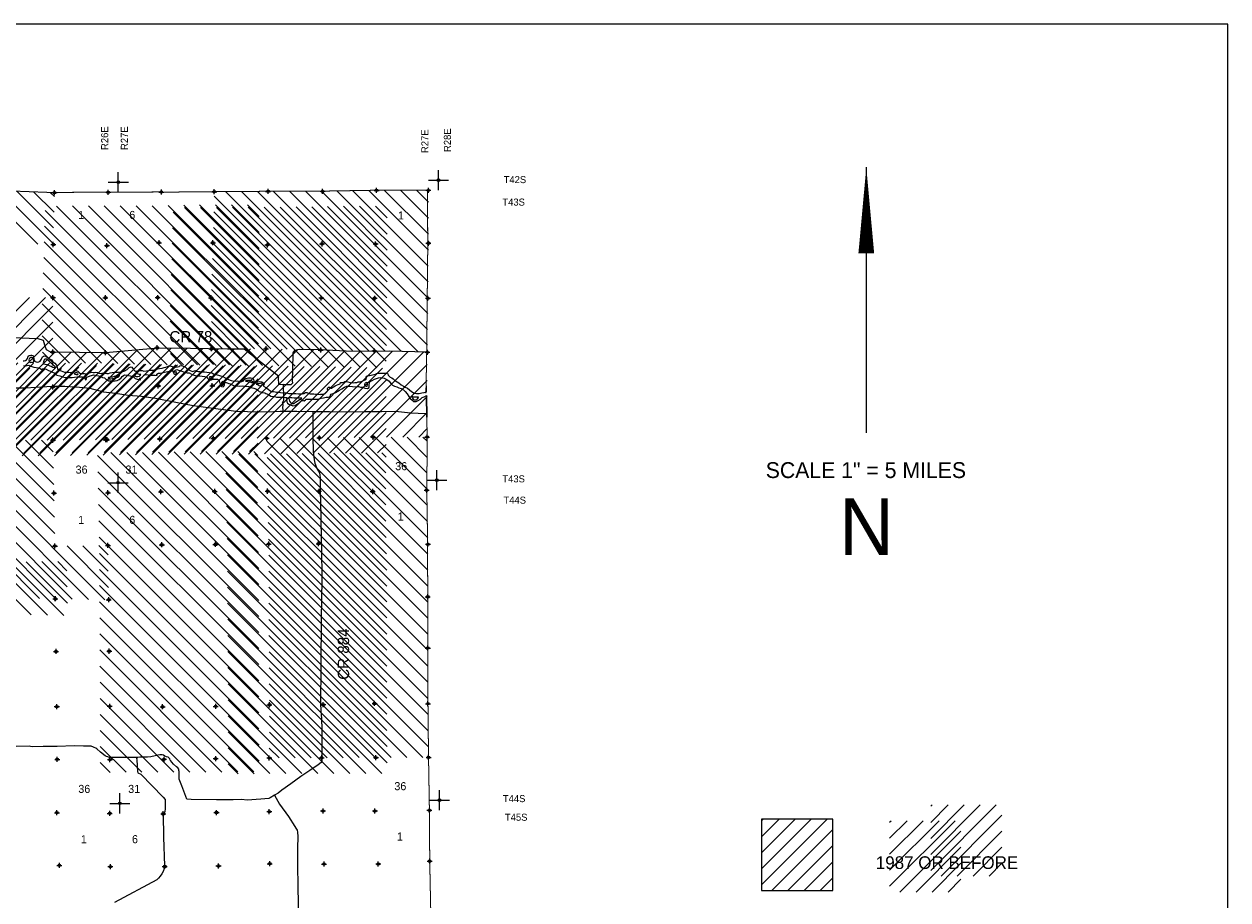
# Model space of a CAD drawing. Extents: x 117150 to 394350, y 704317 to 934578.
# Tile 12 of 12: x 274825 to 394350, y 815348 to 902317. Entities that reach past the tile are written whole.
import ezdxf
from ezdxf.enums import TextEntityAlignment as Align

# ---------------------------------------------------------------- set-up
doc = ezdxf.new("R2010")
doc.units = 0
doc.header["$LTSCALE"] = 2000
doc.header["$PDMODE"] = 34
doc.header["$PDSIZE"] = 250
doc.linetypes.add('PHANTOM', pattern=[0])
doc.layers.get('0').update_dxf_attribs({"linetype": 'CONTINUOUS'})
for name, color, linetype in [('52', 2, 'CONTINUOUS'), ('BORDER', 1, 'CONTINUOUS'), ('CONMAP87', 6, 'CONTINUOUS'), ('CONMAP88', 3, 'CONTINUOUS'), ('COUNTY', 15, 'PHANTOM'), ('ROADS', 9, 'CONTINUOUS'), ('SEC', 2, 'CONTINUOUS'), ('TEXT', 7, 'CONTINUOUS'), ('WATER', 4, 'CONTINUOUS')]:
    doc.layers.add(name, color=color, linetype=linetype)

# ---------------------------------------------------------------- blocks, each defined once
blk = doc.blocks.new('TICK')
at = {"color": 0}
for points in [[(500, 0), (500, 1000)], [(0, 500), (1000, 500)]]:
    blk.add_lwpolyline(points, dxfattribs=at)
blk.add_point((500, 500), dxfattribs=at)
blk = doc.blocks.new('*X')
at = {"color": 0}
for p, q in [((276202, 880448), (270830, 885820)), ((277725, 880515), (272460, 885781)), ((277762, 882070), (274110, 885722)), ((312311, 869795), (296421, 885685)), ((313942, 869755), (298001, 885696)), ((314871, 870417), (299583, 885705)), ((314887, 871992), (301170, 885709)), ((314903, 873567), (302758, 885712)), ((314919, 875142), (304345, 885716)), ((314935, 876717), (305912, 885740)), ((314950, 878292), (307477, 885766)), ((314966, 879867), (309042, 885792)), ((314971, 881453), (310618, 885806)), ((314968, 883048), (312206, 885810)), ((314965, 884642), (313793, 885814)), ((277798, 883625), (275764, 885659)), ((277835, 885179), (277417, 885597)), ((309053, 869870), (293699, 885225)), ((310680, 869835), (294841, 885674)), ((307436, 869897), (293658, 883675)), ((305818, 869924), (293616, 882126)), ((304200, 869951), (293574, 880577)), ((302570, 869990), (293523, 879037)), ((300940, 870029), (293472, 877497)), ((255933, 855736), (275377, 875180)), ((257534, 855746), (276949, 875162)), ((299310, 870068), (293421, 875956)), ((259127, 855748), (277685, 874307)), ((297709, 870078), (293401, 874385)), ((260719, 855749), (277684, 872714)), ((296119, 870077), (293417, 872779)), ((267466, 860905), (277683, 871122)), ((278709, 861011), (287851, 870154)), ((280314, 861026), (289434, 870146)), ((294529, 870075), (293432, 871173)), ((269081, 860930), (277891, 869739)), ((270697, 860954), (279463, 869721)), ((272312, 860979), (281035, 869702)), ((273911, 860987), (282607, 869683)), ((275509, 860993), (284331, 869816)), ((277106, 861000), (286091, 869985)), ((281920, 861040), (290998, 870118)), ((283528, 861057), (292561, 870090)), ((285140, 861079), (294137, 870075)), ((286753, 861100), (295729, 870076)), ((288365, 861121), (297321, 870078)), ((289972, 861138), (298912, 870077)), ((291580, 861154), (300466, 870040)), ((293188, 861171), (302019, 870003)), ((294786, 861178), (303573, 869966)), ((296381, 861182), (305133, 869935)), ((297976, 861186), (306699, 869909)), ((299574, 861194), (308264, 869883)), ((301177, 861206), (309827, 869856)), ((302780, 861217), (311380, 869818)), ((304384, 861231), (312933, 869780)), ((305997, 861252), (314486, 869742)), ((307609, 861274), (314861, 868526)), ((309222, 861295), (314857, 866931)), ((310820, 861302), (314854, 865336)), ((312414, 861306), (314850, 863741)), ((314009, 861310), (314846, 862146)), ((282851, 845161), (267143, 860869)), ((277863, 851740), (268679, 860924)), ((277833, 853361), (270247, 860947)), ((277803, 854982), (271814, 860971)), ((277772, 856604), (273392, 860985)), ((277739, 858228), (274976, 860991)), ((277706, 859852), (276560, 860998)), ((314909, 844923), (298920, 860912)), ((314911, 846512), (300224, 861199)), ((314914, 848099), (301804, 861210)), ((314918, 849687), (303383, 861222)), ((314906, 851290), (304957, 861238)), ((314869, 852918), (306527, 861259)), ((314832, 854546), (308098, 861280)), ((314807, 856162), (309669, 861299)), ((314818, 857742), (311257, 861303)), ((314829, 859321), (312844, 861307)), ((314841, 860901), (314431, 861311)), ((281228, 845193), (267158, 859263)), ((314911, 843330), (298948, 859293)), ((279605, 845225), (267173, 857657)), ((314913, 841737), (298975, 857675)), ((277982, 845257), (267188, 856051)), ((314915, 840144), (299002, 856057)), ((314918, 838550), (299035, 854433)), ((314922, 836955), (299067, 852810)), ((314925, 835361), (299100, 851186)), ((283216, 846387), (279102, 850501)), ((283190, 848004), (280674, 850520)), ((283163, 849622), (282246, 850539)), ((276372, 845276), (272641, 849007)), ((314938, 833757), (299112, 849583)), ((314954, 832150), (299115, 847989)), ((314971, 830542), (299117, 846396)), ((314426, 829496), (299123, 844799)), ((312842, 829489), (299132, 843199)), ((311258, 829482), (299142, 841598)), ((309673, 829476), (299151, 839998)), ((308083, 829475), (299161, 838397)), ((306494, 829473), (299170, 836797)), ((304904, 829472), (299180, 835196)), ((303319, 829466), (299180, 833605)), ((301738, 829456), (299177, 832018)), ((300156, 829447), (299173, 830430)), ((364846, 818279), (371352, 824785)), ((364846, 819870), (369761, 824785)), ((364846, 821461), (368170, 824785)), ((364846, 823052), (366579, 824785)), ((364846, 824642), (364988, 824785)), ((365872, 817713), (371917, 823759)), ((367463, 817713), (371917, 822168)), ((369054, 817713), (371917, 820577)), ((370645, 817713), (371917, 818986))]:
    blk.add_line(p, q, dxfattribs=at)

msp = doc.modelspace()

# ---------------------------------------------------------------- linework, layer by layer
at = {"layer": 'BORDER', "color": 0}
msp.add_lwpolyline([(117150, 704317), (394350, 704317), (394350, 902317), (117150, 902317)], close=True, dxfattribs=at)
at = {"layer": 'CONMAP87', "color": 0}
msp.add_lwpolyline([(348054, 823352), (348054, 816281), (355125, 816281), (355125, 823352)], close=True, dxfattribs=at)
at = {"layer": 'COUNTY', "color": 0}
msp.add_line((314814, 863285), (314781, 865425), dxfattribs=at)
at = {"layer": 'COUNTY', "color": 0, "const_width": 100}
for points in [[(309574, 885814), (304211, 885726), (298807, 885713), (293461, 885675), (288984, 885630), (288208, 885645), (282929, 885623), (278920, 885606), (277966, 885592), (277594, 885590), (272402, 885786)], [(314888, 885827), (309574, 885814)], [(314718, 865650), (314791, 868979), (314845, 874341), (314900, 879803), (314888, 885827)], [(314814, 863285), (314844, 861312), (314838, 859025), (314798, 856034), (314832, 854720), (314858, 853404), (314909, 845443), (314914, 840357), (314926, 834835), (314981, 829498), (315070, 824253), (315101, 819200), (315207, 813930)]]:
    msp.add_lwpolyline(points, dxfattribs=at)
at = {"layer": 'ROADS', "color": 0}
for points in [[(314876, 869748), (311098, 869852), (309673, 869804), (306808, 869842), (304161, 869954), (302159, 869994), (301680, 869898), (301503, 869664), (301465, 867989), (301457, 866908), (301463, 866656), (301295, 866507), (300725, 866511), (300557, 866521), (300105, 866491), (300077, 867220), (300103, 867337), (296687, 870036), (295020, 870048), (293127, 870062), (291350, 870093), (288100, 870142), (282935, 869678), (277706, 869734), (277405, 869770), (277063, 869982), (276899, 870419), (276760, 870889), (276217, 871078), (273586, 871156)], [(273656, 866183), (274947, 866188), (276020, 866262), (277606, 866365), (278879, 866346), (280329, 866274), (281351, 866173), (282714, 865809), (283911, 865672), (285158, 865477), (286499, 865373), (287889, 865184), (289897, 864781), (291620, 864439), (293588, 864170), (295882, 863865), (298128, 863811), (299620, 863857), (300249, 863884), (301909, 863887), (303602, 863846), (305152, 863833), (306703, 863827), (308606, 863835), (310308, 863862), (311700, 863892), (313207, 863702), (314698, 863664)], [(300557, 866521), (300598, 865213), (300571, 864937), (300485, 864753), (300485, 864753)], [(300485, 864753), (300528, 864803), (300493, 864644), (300500, 864468), (300482, 864251), (300505, 864024), (300487, 863823)], [(303494, 863882), (303508, 861259), (303532, 859893), (303618, 859038), (303691, 858719), (303765, 858551), (303905, 858198), (304144, 857752), (304193, 857517), (304233, 857265), (304223, 856000), (304297, 853478), (304328, 850863), (304343, 850679), (304350, 849388), (304375, 848140), (304390, 846841), (304355, 845559), (304319, 842953), (304335, 841680), (304299, 840197), (304280, 838756), (304277, 837315), (304268, 836041), (304267, 834784), (304334, 833636), (304358, 833477), (304373, 832169), (304389, 830879), (304372, 829689), (304404, 829488), (304402, 829228), (304392, 829102), (304324, 828986), (304038, 828762), (303213, 828198), (302303, 827601), (301317, 826871), (300416, 826258), (300045, 825934), (299692, 825736), (299271, 825471), (299136, 825404), (298323, 825352), (296973, 825245), (296421, 825307), (295574, 825272), (293932, 825284), (291419, 825311), (291000, 825348), (290474, 826692), (290219, 827339), (290216, 828110), (290192, 828202), (290176, 828328), (290076, 828480), (289968, 828556), (289668, 828818), (289494, 829029), (289411, 829147), (289345, 829231), (289304, 829349), (289146, 829509), (288961, 829544), (288811, 829637), (288661, 829722), (288519, 829740), (288301, 829750), (288108, 829718), (287856, 829661), (287395, 829547), (287084, 829516), (286330, 829530), (286045, 829482), (283816, 829482), (283355, 829485), (283222, 829511), (283146, 829554), (283004, 829580), (282871, 829648), (282429, 830020), (282046, 830349), (281946, 830417), (281779, 830477), (281704, 830528), (281487, 830605), (281361, 830631), (281252, 830623), (280716, 830619), (279786, 830634), (278118, 830571), (276719, 830582), (275646, 830556), (275454, 830583), (275337, 830609), (272764, 830561)], [(286045, 829482), (285991, 829377), (286032, 829267), (286091, 828111), (286115, 827960), (286415, 827823), (288636, 825553), (288843, 825317), (288840, 824839), (288836, 824403), (288809, 824144), (288724, 823960), (288631, 823852), (288681, 821589), (288752, 818740), (288656, 818246), (288511, 817954), (288342, 817704), (288181, 817512), (287995, 817329), (283789, 815082)], [(299692, 825736), (300194, 824871), (301073, 823641), (301710, 822647), (301801, 822462), (301925, 822285), (301974, 822067), (302004, 821631), (301987, 820475), (301984, 818950), (301999, 816503), (302023, 815146), (302037, 813796), (302072, 810545), (302062, 808165), (302103, 804713), (302108, 803079), (302132, 799694), (301967, 798857), (301869, 798446)]]:
    msp.add_lwpolyline(points, dxfattribs=at)
at = {"layer": 'SEC', "color": 0}
for p in [(277844, 885581), (283179, 885614), (288458, 885635), (293711, 885666), (299057, 885704), (304461, 885716), (309824, 885804), (314963, 885817), (277723, 880430), (283050, 880319), (288221, 880610), (293575, 880597), (298978, 880384), (304408, 880497), (309719, 880485), (314973, 880557), (277686, 875153), (282904, 875142), (288091, 875164), (293394, 875135), (298924, 875064), (304337, 875126), (309640, 875098), (314918, 875094), (288030, 870171), (293442, 870075), (298846, 870079), (304275, 869949), (277681, 869742), (282908, 869679), (309612, 869861), (314864, 869732), (288144, 866392), (293515, 866404), (277678, 866281), (277683, 861002), (282937, 861049), (283071, 861048), (288300, 861121), (293629, 861176), (298916, 861189), (304144, 861228), (309498, 861299), (314844, 861312), (277789, 855740), (283151, 855778), (288405, 855884), (293751, 855905), (299004, 855935), (304115, 855932), (309444, 855904), (314798, 856034), (277886, 850486), (283148, 850550), (288502, 850613), (293831, 850643), (299110, 850690), (304062, 850713), (314920, 850662), (277925, 845249), (277933, 845258), (283236, 845154), (314909, 845443), (277997, 840021), (283281, 840050), (314914, 840357), (278076, 834541), (283330, 834579), (288583, 834526), (293853, 834564), (299183, 834720), (304520, 834741), (309623, 834856), (314926, 834835), (278115, 829304), (283351, 829276), (288722, 829314), (293850, 829378), (299171, 829441), (304374, 829472), (309753, 829476), (314981, 829498), (278086, 824009), (283331, 823939), (288642, 823902), (293930, 824024), (299175, 824113), (304505, 824184), (309657, 824181), (315070, 824253), (278326, 818780), (283394, 818660), (288798, 818672), (294128, 818727), (299223, 818943), (304610, 818914), (309989, 818918), (315101, 819200)]:
    msp.add_point(p, dxfattribs=at)
at = {"layer": 'TEXT', "color": 0}
msp.add_line((358445, 888099), (358445, 861733), dxfattribs=at)
msp.add_lwpolyline([(358445, 888099, 0, 1562, 0), (358445, 879559, 1562, 1562, 0)], format="xyseb", dxfattribs=at)
at = {"layer": 'WATER', "color": 0}
for points in [[(274743, 868876), (274835, 868875), (274953, 868908), (275054, 868966), (275164, 869116), (275206, 869241), (275299, 869358), (275375, 869416), (275484, 869440), (275584, 869440), (275718, 869414), (275776, 869296), (275808, 869053), (275849, 868894), (275915, 868818), (276032, 868767), (276141, 868758), (276292, 868773), (276418, 868840), (276545, 869040), (276596, 869131), (276664, 869273), (276756, 869340), (276848, 869364), (277032, 869296), (277216, 869186), (277349, 869085), (277533, 868983), (277690, 868789), (277882, 868654), (278032, 868444), (278097, 868234), (278138, 868125), (278188, 868032), (278305, 867948), (278514, 867888), (278848, 867768), (279116, 867741), (279258, 867757), (279409, 867731), (279576, 867755), (279719, 867788), (279837, 867871), (280013, 867911), (280155, 867860), (280221, 867776), (280313, 867675), (280413, 867632), (280605, 867614), (280798, 867613), (280890, 867596), (281024, 867586), (281158, 867611), (281334, 867685), (281536, 867742), (281686, 867733), (281829, 867724), (281946, 867739), (282105, 867713), (282239, 867662), (282364, 867628), (282548, 867652), (282749, 867650), (282883, 867666), (282945, 867656), (283029, 867630), (283196, 867629), (283372, 867670), (283557, 867719), (283783, 867742), (284017, 867741), (284185, 867756), (284403, 867797), (284621, 867829), (284839, 867894), (285049, 868010), (285243, 868201), (285444, 868284), (285520, 868258), (285594, 868166), (285702, 868031), (285785, 867913), (285894, 867854), (286112, 867886), (286288, 867910), (286547, 867925), (286714, 867857), (286966, 867897), (287175, 867921), (287385, 867936), (287602, 867960), (287787, 868000), (287955, 868058), (288114, 868090), (288280, 868133), (288531, 868165), (288724, 868206), (288900, 868255), (289076, 868320), (289194, 868387), (289345, 868386), (289529, 868326), (289645, 868266), (289855, 868248), (290056, 868272), (290224, 868313), (290283, 868379), (290475, 868412), (290626, 868335), (290751, 868301), (290818, 868284), (290943, 868166), (291068, 868048), (291301, 867929), (291468, 867861), (291577, 867835), (291661, 867851), (291737, 867893), (291879, 867908), (291946, 867841), (292096, 867815), (292314, 867813), (292515, 867795), (292741, 867794), (292984, 867767), (293251, 867732), (293452, 867672), (293627, 867587), (293895, 867518), (294237, 867432), (294546, 867313), (294797, 867194), (295106, 867033), (295381, 866931), (295691, 866870), (295967, 866876), (296243, 866841), (296461, 866840), (296604, 866881), (296638, 866998), (296848, 867130), (297092, 867204), (297351, 867177), (297535, 867159), (297610, 867025), (297625, 866899), (297667, 866790), (297809, 866772), (298035, 866787), (298245, 866828), (298437, 866801), (298570, 866692), (298670, 866591), (298636, 866499), (298611, 866440), (298610, 866365), (298836, 866236), (298936, 866160), (299069, 866051), (299227, 865941), (299402, 865831), (299595, 865838), (299745, 865787), (299888, 865761), (300089, 865768), (300298, 865733), (300515, 865715), (300674, 865697), (300875, 865712), (301109, 865635), (301360, 865642), (301603, 865632), (301812, 865631), (302072, 865612), (302264, 865594), (302449, 865601), (302608, 865642), (302751, 865717), (302885, 865724), (303043, 865665), (303219, 865605), (303378, 865587), (303579, 865586), (303763, 865576), (303989, 865575), (304215, 865548), (304299, 865556), (304449, 865572), (304617, 865612), (304726, 865645), (304929, 865837), (304972, 865979), (304956, 866047), (304939, 866122), (304990, 866197), (305058, 866255), (305141, 866271), (305200, 866229), (305283, 866178), (305350, 866178), (305443, 866228), (305535, 866302), (305703, 866393), (305846, 866468), (306006, 866525), (306115, 866575), (306216, 866608), (306241, 866725), (306317, 866733), (306459, 866723), (306568, 866773), (306669, 866839), (306812, 866821), (306970, 866787), (307205, 866735), (307497, 866700), (307665, 866740), (307866, 866739), (308009, 866780), (308210, 866804), (308403, 866861), (308529, 866919), (308697, 866976), (308772, 867009), (308798, 867043), (308807, 867168), (308791, 867269), (308833, 867352), (308917, 867394), (309110, 867418), (309286, 867450), (309420, 867474), (309563, 867532), (309714, 867564), (309790, 867589), (309832, 867631), (309932, 867663), (310050, 867654), (310175, 867645), (310368, 867644), (310552, 867643), (310661, 867659), (310803, 867658), (310937, 867581), (310986, 867464), (311078, 867363), (311186, 867270), (311353, 867185), (311486, 867100), (311619, 866974), (311853, 866788), (312036, 866678), (312270, 866509), (312503, 866374), (312678, 866263), (312904, 866153), (313087, 865993), (313287, 865832), (313562, 865663), (313796, 865620), (314064, 865618), (314333, 865691), (314551, 865749), (314777, 865789), (314791, 866403)], [(274772, 868382), (275015, 868414), (275133, 868430), (275284, 868454), (275401, 868387), (275610, 868327), (275810, 868242), (276028, 868207), (276296, 868197), (276429, 868129), (276529, 868011), (276664, 868086), (276789, 868077), (277032, 868050), (277266, 867931), (277441, 867838), (277659, 867736), (277876, 867659), (278092, 867465), (278385, 867380), (278653, 867303), (278954, 867234), (279155, 867208), (279356, 867223), (279591, 867239), (279834, 867245), (280102, 867277), (280353, 867284), (280630, 867274), (280822, 867256), (280863, 867139), (280938, 867004), (281022, 867054), (280989, 867171), (281057, 867272), (281166, 867296), (281393, 867387), (281757, 867475), (281879, 867451), (282029, 867416), (282205, 867373), (282414, 867314), (282606, 867237), (282807, 867177), (282932, 867067), (283066, 866983), (283241, 866906), (283475, 866880), (283685, 866853), (283878, 866903), (284062, 866927), (284264, 867034), (284449, 867201), (284559, 867326), (284685, 867434), (284836, 867475), (285071, 867465), (285204, 867406), (285372, 867379), (285514, 867337), (285606, 867395), (285715, 867411), (285723, 867260), (285848, 867134), (286065, 867065), (286266, 867039), (286403, 867005), (286266, 867039), (286367, 867156), (286367, 867156), (286535, 867213), (286594, 867280), (286679, 867380), (286713, 867447), (286813, 867496), (287015, 867512), (287157, 867486), (287307, 867443), (287450, 867467), (287575, 867458), (287710, 867466), (287844, 867465), (288044, 867413), (287994, 867472), (288020, 867564), (288163, 867664), (288347, 867663), (288641, 867728), (288918, 867777), (289102, 867809), (289245, 867850), (289429, 867882), (289614, 867890), (289621, 867739), (289679, 867630), (289788, 867554), (289897, 867561), (289998, 867695), (289931, 867779), (289848, 867763), (289730, 867738), (289756, 867830), (289849, 867955), (290008, 868013), (290159, 867953), (290284, 867902), (290493, 867851), (290644, 867791), (290802, 867748), (291003, 867689), (291229, 867670), (291446, 867552), (291697, 867467), (291965, 867398), (292283, 867388), (292517, 867344), (292769, 867334), (292936, 867283), (293044, 867165), (293136, 867073), (293227, 866988), (293437, 866987), (293554, 867053), (293806, 867068), (294015, 867050), (294132, 866999), (294190, 866899), (294231, 866773), (294281, 866630), (294338, 866420), (294379, 866353), (294429, 866319), (294597, 866310), (294681, 866393), (294724, 866476), (294733, 866569), (294767, 866728), (294876, 866718), (294976, 866701), (295143, 866625), (295302, 866582), (295686, 866387), (296214, 866375), (296499, 866399), (296801, 866363), (297144, 866336), (297369, 866243), (297645, 866157), (297846, 866089), (298030, 865970), (298154, 865836), (298330, 865801), (298422, 865725), (298514, 865733), (298723, 865698), (298840, 865639), (299041, 865562), (299183, 865469), (299316, 865376), (299550, 865350), (299735, 865332), (299902, 865255), (300094, 865263), (300312, 865261), (300580, 865260), (300773, 865233), (300915, 865233), (300889, 865023), (300913, 864797), (300987, 864662), (301112, 864561), (301271, 864493), (301497, 864425), (301748, 864448), (301858, 864540), (301975, 864623), (302059, 864664), (302186, 864747), (302278, 864831), (302379, 864930), (302547, 864946), (302647, 864895), (302774, 864995), (302799, 865079), (302975, 865086), (303168, 865076), (303411, 865058), (303687, 865073), (304031, 865088), (304316, 865170), (304543, 865219), (304828, 865284), (305045, 865266), (305230, 865349), (305290, 865575), (305525, 865640), (305752, 865748), (306147, 865963), (306366, 866104), (306626, 866278), (306878, 866352), (307171, 866351), (307448, 866332), (307716, 866289), (308026, 866320), (308227, 866277), (308444, 866251), (308645, 866174), (308913, 866147), (309098, 866238), (309090, 866448), (309117, 866724), (309185, 866824), (309370, 866940), (309630, 867048), (310000, 867205), (310251, 867220), (310561, 867159), (310853, 867032), (311070, 866871), (311253, 866619), (311419, 866450), (311603, 866374), (311837, 866289), (312038, 866187), (312255, 866119), (312480, 865983), (312655, 865840), (312863, 865587), (313029, 865343), (313145, 865133), (313320, 864998), (313504, 864846), (313747, 864853), (313948, 864927), (314175, 865060), (314336, 865226), (314537, 865301), (314781, 865425), (314814, 863285)], [(309932, 867663), (310368, 867644)]]:
    msp.add_lwpolyline(points, dxfattribs=at)
for points in [[(275594, 868752), (275678, 868718), (275753, 868751), (275779, 868835), (275755, 868969), (275730, 869087), (275681, 869179), (275622, 869221), (275497, 869214), (275387, 869139), (275320, 869089), (275303, 868981), (275344, 868880), (275376, 868771), (275435, 868720), (275569, 868753)], [(277270, 868908), (277179, 868959), (277070, 869035), (276953, 869053), (276886, 869045), (276810, 868987), (276776, 868870), (276758, 868770), (276708, 868669), (276765, 868577), (276924, 868542), (277108, 868516), (277250, 868448), (277367, 868380), (277518, 868337), (277685, 868261), (277810, 868210), (277902, 868175), (277977, 868208), (277886, 868310), (277728, 868453), (277636, 868546), (277520, 868655), (277403, 868732)], [(279807, 867593), (279883, 867550), (280008, 867524), (280092, 867524), (280167, 867523), (280209, 867590), (280160, 867657), (280076, 867700), (280018, 867725), (279942, 867684), (279867, 867668)], [(283163, 867168), (283246, 867100), (283431, 867107), (283607, 867123), (283825, 867146), (284026, 867212), (284169, 867245), (284228, 867328), (284287, 867420), (284304, 867495), (284255, 867562), (284129, 867504), (284027, 867421), (283918, 867338), (283759, 867306), (283591, 867265), (283440, 867250), (283331, 867225), (283214, 867218)], [(286432, 867505), (286298, 867531), (286181, 867566), (286072, 867600), (285963, 867601), (285880, 867618), (285821, 867593), (285812, 867476), (285853, 867367), (285953, 867308), (286121, 867323), (286288, 867364), (286364, 867405)], [(293591, 867196), (293516, 867247), (293424, 867273), (293332, 867282), (293265, 867282), (293198, 867266), (293239, 867174), (293322, 867123), (293439, 867114), (293540, 867130)], [(294526, 866822), (294476, 866788), (294417, 866730), (294416, 866621), (294440, 866521), (294465, 866462), (294549, 866461), (294599, 866494), (294650, 866569), (294651, 866653), (294643, 866745), (294601, 866796)], [(296805, 866848), (296947, 866847), (297123, 866804), (297265, 866778), (297415, 866743), (297532, 866725), (297624, 866641), (297566, 866750), (297500, 866826), (297425, 866869), (297366, 866936), (297232, 866937), (297090, 866921), (296973, 866922), (296922, 866914), (296847, 866881)], [(297875, 866556), (297984, 866563), (298075, 866496), (298142, 866445), (298225, 866402), (298318, 866410), (298402, 866451), (298477, 866510), (298495, 866585), (298462, 866644), (298311, 866628), (298168, 866595), (298084, 866604), (297984, 866613)], [(308856, 866740), (308764, 866698), (308697, 866657), (308671, 866607), (308646, 866582), (308620, 866565), (308628, 866498), (308712, 866406), (308761, 866347), (308879, 866354), (308913, 866480), (308931, 866614), (308923, 866697)], [(302388, 865159), (302086, 865187), (301827, 865180), (301643, 865181), (301425, 865191), (301266, 865209), (301115, 865235), (301106, 865143), (301139, 865017), (301188, 864858), (301271, 864732), (301362, 864647), (301547, 864637), (301647, 864645), (301774, 864787), (301950, 864861), (302051, 864927), (302186, 865035), (302329, 865084)], [(313294, 865327), (313344, 865243), (313402, 865167), (313451, 865058), (313568, 864999), (313744, 865006), (313836, 865030), (313895, 865105), (313963, 865189), (314014, 865239), (313938, 865256), (313821, 865257), (313695, 865257), (313603, 865275), (313503, 865259), (313428, 865301), (313361, 865318)]]:
    msp.add_lwpolyline(points, close=True, dxfattribs=at)

# ---------------------------------------------------------------- block references
at = {"layer": 'CONMAP87', "color": 0}
for p in [(0, 0), (0, 0), (0, 0), (-16792, -1432)]:
    msp.add_blockref('*X', p, dxfattribs=at)
at = {"layer": 'CONMAP88', "color": 0}
for p in [(0, 0), (0, 0), (0, 0), (0, 0), (0, 0), (-4081, -1580)]:
    msp.add_blockref('*X', p, dxfattribs=at)
at = {"layer": 'SEC', "color": 0, "xscale": 2, "yscale": 2, "zscale": 2}
for p in [(283179, 885614), (314963, 885817), (283151, 855778), (314798, 856034), (283331, 823939), (315070, 824253)]:
    msp.add_blockref('TICK', p, dxfattribs=at)

# ---------------------------------------------------------------- texts
at = {"layer": '52', "color": 0}
for s, p in [('R26E', (283178, 889817)), ('R27E', (285131, 889816)), ('R27E', (314971, 889514)), ('R28E', (317202, 889615))]:
    msp.add_text(s, height=700, rotation=90, dxfattribs=at).set_placement(p)
for s, p in [('T42S', (322438, 886524)), ('T43S', (322313, 884291)), ('T43S', (322310, 856809)), ('T44S', (322422, 854695)), ('T44S', (322363, 825057)), ('T45S', (322566, 823208))]:
    msp.add_text(s, height=700, dxfattribs=at).set_placement(p)
at = {"layer": 'CONMAP87', "color": 0}
msp.add_text('1987 OR BEFORE', height=1260, dxfattribs=at).set_placement((359390, 818420))
at = {"layer": 'ROADS', "color": 0}
msp.add_text('CR 78', height=1125, dxfattribs=at).set_placement((289255, 870708))
msp.add_text('CR 884', height=1125, rotation=90, dxfattribs=at).set_placement((307097, 837208))
at = {"layer": 'TEXT', "color": 0}
for s, p in [('1', (280192, 882962)), ('6', (285271, 882962)), ('1', (311949, 882912)), ('36', (279940, 857681)), ('31', (284893, 857681)), ('36', (311672, 858017)), ('1', (280192, 852686)), ('6', (285271, 852686)), ('1', (311924, 853022)), ('36', (280208, 825972)), ('31', (285161, 825972)), ('36', (311588, 826242)), ('1', (280460, 820977)), ('6', (285539, 820977)), ('1', (311840, 821247))]:
    msp.add_text(s, height=800, dxfattribs=at).set_placement(p)
for s, height, p in [('SCALE 1" = 5 MILES', 1575, (358405, 857239)), ('N', 5625, (358472, 849588))]:
    msp.add_text(s, height=height, dxfattribs=at).set_placement(p, align=Align.CENTER)

doc.saveas('drawing.dxf')
